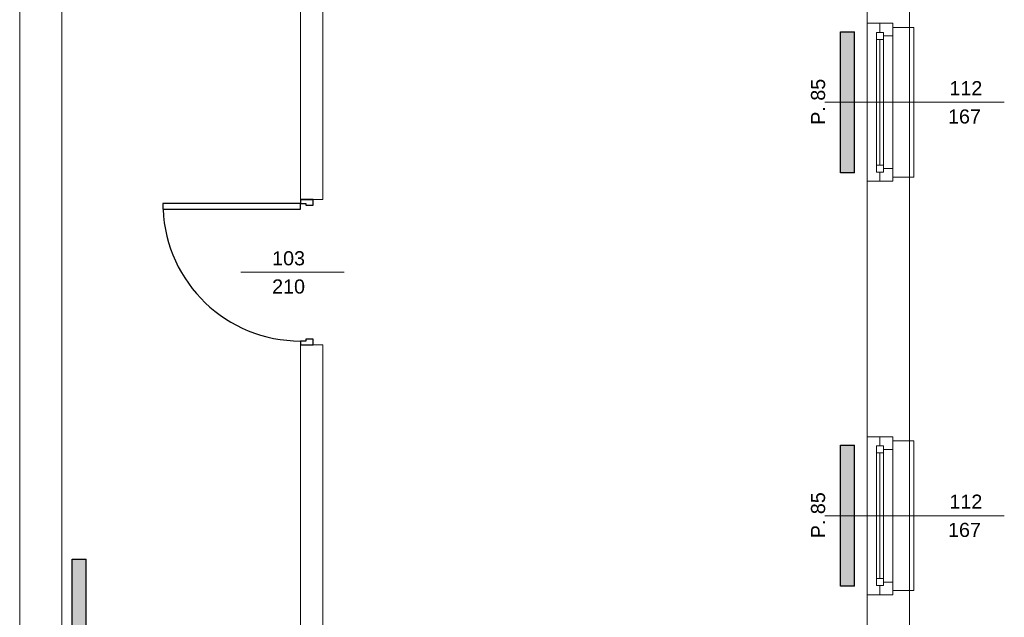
# Model space of a CAD drawing. Header units: millimetres. Extents: x 12683 to 90307, y 30842 to 62253.
# Tile 113 of 152: x 52451 to 53149, y 51621 to 52044. Entities that reach past the tile are written whole.
import ezdxf

# ---------------------------------------------------------------- set-up
doc = ezdxf.new("R2010")
doc.units = ezdxf.units.MM
doc.header["$LTSCALE"] = 0.6
doc.layers.add('zzz_podklady_drzwi', color=252, linetype='Continuous')
doc.layers.add('zzz_podklady_grzejniki_ist', color=252, linetype='Continuous')
for name, color, linetype, lineweight in [('zzz_podklady_drzwi_opisy', 252, 'Continuous', 15), ('zzz_podklady_okna_opisy', 252, 'Continuous', 15), ('zzz_podklady_sciany', 252, 'Continuous', 15)]:
    doc.layers.add(name, color=color, linetype=linetype, lineweight=lineweight)
doc.styles.add('GENERATED_STYLE_1', font='ARIAL.TTF')

msp = doc.modelspace()

# ---------------------------------------------------------------- hatches: boundary and pattern name
at = {"layer": 'zzz_podklady_grzejniki_ist'}
for points in [[(53042.58, 52035.53), (53032.58, 52035.53), (53032.58, 51935.53), (53042.58, 51935.53)], [(53042.58, 51742.53), (53032.58, 51742.53), (53032.58, 51642.53), (53042.58, 51642.53)], [(52497.69, 51661.81), (52487.69, 51661.81), (52487.69, 51561.81), (52497.69, 51561.81)]]:
    msp.add_hatch(color=256, dxfattribs=at).paths.add_polyline_path(points, flags=0)

# ---------------------------------------------------------------- linework, layer by layer
at = {"layer": 'zzz_podklady_drzwi'}
for p, q in [((52649.58, 51916.53), (52658.58, 51916.53)), ((52649.58, 51916.53), (52649.58, 51913.73)), ((52658.58, 51916.53), (52649.58, 51916.53)), ((52649.58, 51916.53), (52658.58, 51916.53)), ((52658.58, 51912.53), (52658.58, 51916.53)), ((52649.58, 51913.73), (52552.18, 51913.73)), ((52552.18, 51913.73), (52552.18, 51909.73)), ((52552.18, 51909.73), (52649.58, 51909.73)), ((52649.58, 51913.73), (52653.58, 51913.73)), ((52649.58, 51909.73), (52649.58, 51913.73)), ((52653.58, 51913.73), (52653.58, 51912.53)), ((52653.58, 51912.53), (52658.58, 51912.53)), ((52653.58, 51816.33), (52649.58, 51816.33)), ((52649.58, 51816.33), (52649.58, 51813.53)), ((52658.58, 51817.53), (52653.58, 51817.53)), ((52653.58, 51817.53), (52653.58, 51816.33)), ((52658.58, 51813.53), (52658.58, 51817.53)), ((52649.58, 51813.53), (52658.58, 51813.53)), ((52649.58, 51813.53), (52658.58, 51813.53)), ((52649.58, 51813.53), (52658.58, 51813.53))]:
    msp.add_line(p, q, dxfattribs=at)
msp.add_arc((52649.58, 51913.73), 97.4, 182.35367, 270, dxfattribs=at)
at = {"layer": 'zzz_podklady_drzwi_opisy'}
msp.add_line((52607.44, 51865.03), (52680.58, 51865.03), dxfattribs=at)
at = {"layer": 'zzz_podklady_grzejniki_ist'}
for p, q in [((53032.58, 51935.53), (53032.58, 52035.53)), ((53032.58, 52035.53), (53042.58, 52035.53)), ((53042.58, 51935.53), (53042.58, 52035.53)), ((53042.58, 51935.53), (53032.58, 51935.53)), ((53032.58, 51642.53), (53032.58, 51742.53)), ((53032.58, 51742.53), (53042.58, 51742.53)), ((53042.58, 51642.53), (53042.58, 51742.53)), ((52487.69, 51561.81), (52487.69, 51661.81)), ((52487.69, 51661.81), (52497.69, 51661.81)), ((52497.69, 51561.81), (52497.69, 51661.81)), ((53042.58, 51642.53), (53032.58, 51642.53))]:
    msp.add_line(p, q, dxfattribs=at)
at = {"layer": 'zzz_podklady_sciany'}
for p, q in [((53081.58, 52038.53), (53081.58, 52696.53)), ((52450.58, 52355.53), (52450.58, 51561.81)), ((52480.58, 51559.53), (52480.58, 52206.53)), ((52649.58, 52206.53), (52649.58, 51916.53)), ((52665.58, 51916.53), (52665.58, 52206.53)), ((53051.58, 52206.53), (53051.58, 52041.53)), ((53060.58, 52041.53), (53051.58, 52041.53)), ((53051.58, 52041.53), (53051.58, 51929.53)), ((53051.58, 52041.53), (53051.58, 51929.53)), ((53069.58, 52041.53), (53060.58, 52041.53)), ((53069.58, 52041.53), (53060.58, 52041.53)), ((53069.58, 52041.53), (53060.58, 52041.53)), ((53069.58, 52038.53), (53069.58, 52041.53)), ((53069.58, 52038.53), (53069.58, 52041.53)), ((53081.58, 52038.53), (53069.58, 52038.53)), ((53081.58, 52038.53), (53081.58, 51932.53)), ((53081.58, 52038.53), (53084.58, 52038.53)), ((53084.58, 52038.53), (53084.58, 51932.53)), ((53060.58, 51929.53), (53051.58, 51929.53)), ((53051.58, 51929.53), (53051.58, 51748.53)), ((53069.58, 51929.53), (53060.58, 51929.53)), ((53060.58, 51929.53), (53069.58, 51929.53)), ((53069.58, 51929.53), (53060.58, 51929.53)), ((53081.58, 51932.53), (53069.58, 51932.53)), ((53069.58, 51932.53), (53069.58, 51929.53)), ((53069.58, 51932.53), (53069.58, 51929.53)), ((53081.58, 51745.53), (53081.58, 51932.53)), ((53084.58, 51932.53), (53081.58, 51932.53)), ((52649.58, 51916.53), (52665.58, 51916.53)), ((52649.58, 51813.53), (52665.58, 51813.53)), ((52649.58, 51813.53), (52649.58, 51351.53)), ((52665.58, 51514.53), (52665.58, 51813.53)), ((53060.58, 51748.53), (53051.58, 51748.53)), ((53051.58, 51636.53), (53051.58, 51748.53)), ((53051.58, 51636.53), (53051.58, 51748.53)), ((53069.58, 51748.53), (53060.58, 51748.53)), ((53060.58, 51748.53), (53069.58, 51748.53)), ((53069.58, 51748.53), (53060.58, 51748.53)), ((53069.58, 51745.53), (53069.58, 51748.53)), ((53069.58, 51745.53), (53069.58, 51748.53)), ((53081.58, 51745.53), (53069.58, 51745.53)), ((53081.58, 51639.53), (53081.58, 51745.53)), ((53084.58, 51745.53), (53081.58, 51745.53)), ((53084.58, 51639.53), (53084.58, 51745.53)), ((53060.58, 51636.53), (53051.58, 51636.53)), ((53051.58, 51636.53), (53051.58, 51514.53)), ((53069.58, 51636.53), (53060.58, 51636.53)), ((53069.58, 51636.53), (53060.58, 51636.53)), ((53069.58, 51636.53), (53060.58, 51636.53)), ((53081.58, 51639.53), (53069.58, 51639.53)), ((53069.58, 51639.53), (53069.58, 51636.53)), ((53069.58, 51639.53), (53069.58, 51636.53)), ((53081.58, 51303.53), (53081.58, 51639.53)), ((53081.58, 51639.53), (53084.58, 51639.53))]:
    msp.add_line(p, q, dxfattribs=at)

# ---------------------------------------------------------------- texts
at = {"layer": 'zzz_podklady_drzwi_opisy', "char_height": 10, "attachment_point": 7, "style": 'GENERATED_STYLE_1'}
for s, insert in [('{103}', (52629.58, 51869.82)), ('{210}', (52629.58, 51849.82))]:
    msp.add_mtext(s, dxfattribs=dict(at, insert=insert))
at = {"layer": 'zzz_podklady_okna_opisy', "char_height": 10, "attachment_point": 7, "rotation": 90, "style": 'GENERATED_STYLE_1'}
for insert in [(53021.79, 51969.53), (53021.79, 51676.53)]:
    msp.add_mtext('{P. 85}', dxfattribs=dict(at, insert=insert))
at = {"layer": 'zzz_podklady_okna_opisy', "char_height": 10, "attachment_point": 7, "style": 'GENERATED_STYLE_1'}
for s, insert in [('{112}', (53109.82, 51990.49)), ('{167}', (53108.82, 51970.32)), ('{112}', (53109.82, 51697.49)), ('{167}', (53108.82, 51677.32))]:
    msp.add_mtext(s, dxfattribs=dict(at, insert=insert))

# ---------------------------------------------------------------- wipeouts: each hides what was drawn before it
at = {"ltscale": 3705.867049}
for points in [[(53058.08, 51941.03), (53063.08, 51941.03), (53063.08, 51938.53), (53069.58, 51938.53), (53069.58, 52032.53), (53063.08, 52032.53), (53063.08, 52030.03), (53058.08, 52030.03)], [(53058.08, 51737.03), (53063.08, 51737.03), (53063.08, 51739.53), (53069.58, 51739.53), (53069.58, 51645.53), (53063.08, 51645.53), (53063.08, 51648.03), (53058.08, 51648.03)]]:
    msp.add_wipeout(points, dxfattribs=at).dxf.layer = 'zzz_podklady_sciany'

# ---------------------------------------------------------------- next in the draw order: linework, layer by layer
at = {"layer": 'zzz_podklady_okna_opisy'}
for p, q in [((53148.73, 51985.53), (53021.58, 51985.53)), ((53148.73, 51692.53), (53021.58, 51692.53))]:
    msp.add_line(p, q, dxfattribs=at)
at = {"layer": 'zzz_podklady_sciany'}
for p, q in [((53060.58, 52041.53), (53060.58, 52035.03)), ((53069.58, 52032.53), (53069.58, 52041.53)), ((53058.08, 52035.03), (53058.08, 52030.03)), ((53063.08, 52035.03), (53058.08, 52035.03)), ((53060.58, 52035.03), (53063.08, 52035.03)), ((53063.08, 52035.03), (53063.08, 52032.53)), ((53063.08, 52030.03), (53063.08, 52035.03)), ((53058.08, 52030.03), (53058.08, 51941.03)), ((53058.08, 52030.03), (53058.08, 51941.03)), ((53058.08, 52030.03), (53063.08, 52030.03)), ((53060.58, 52030.03), (53060.58, 51941.03)), ((53063.08, 52032.53), (53069.58, 52032.53)), ((53063.08, 52030.03), (53063.08, 51941.03)), ((53069.58, 51938.53), (53069.58, 52032.53)), ((53063.08, 51941.03), (53058.08, 51941.03)), ((53058.08, 51941.03), (53058.08, 51936.03)), ((53058.08, 51936.03), (53063.08, 51936.03)), ((53063.08, 51936.03), (53060.58, 51936.03)), ((53060.58, 51936.03), (53060.58, 51929.53)), ((53063.08, 51936.03), (53063.08, 51941.03)), ((53069.58, 51938.53), (53063.08, 51938.53)), ((53063.08, 51938.53), (53063.08, 51936.03)), ((53069.58, 51929.53), (53069.58, 51938.53)), ((53060.58, 51742.03), (53060.58, 51748.53)), ((53069.58, 51748.53), (53069.58, 51739.53)), ((53058.08, 51737.03), (53058.08, 51742.03)), ((53058.08, 51742.03), (53063.08, 51742.03)), ((53063.08, 51742.03), (53060.58, 51742.03)), ((53063.08, 51739.53), (53063.08, 51742.03)), ((53063.08, 51742.03), (53063.08, 51737.03)), ((53069.58, 51739.53), (53063.08, 51739.53)), ((53069.58, 51739.53), (53069.58, 51645.53)), ((53058.08, 51648.03), (53058.08, 51737.03)), ((53058.08, 51648.03), (53058.08, 51737.03)), ((53063.08, 51737.03), (53058.08, 51737.03)), ((53060.58, 51648.03), (53060.58, 51737.03)), ((53063.08, 51648.03), (53063.08, 51737.03)), ((53058.08, 51643.03), (53058.08, 51648.03)), ((53058.08, 51648.03), (53063.08, 51648.03)), ((53063.08, 51643.03), (53058.08, 51643.03)), ((53060.58, 51636.53), (53060.58, 51643.03)), ((53060.58, 51643.03), (53063.08, 51643.03)), ((53063.08, 51648.03), (53063.08, 51643.03)), ((53063.08, 51643.03), (53063.08, 51645.53)), ((53063.08, 51645.53), (53069.58, 51645.53)), ((53069.58, 51645.53), (53069.58, 51636.53))]:
    msp.add_line(p, q, dxfattribs=at)

doc.saveas('drawing.dxf')
